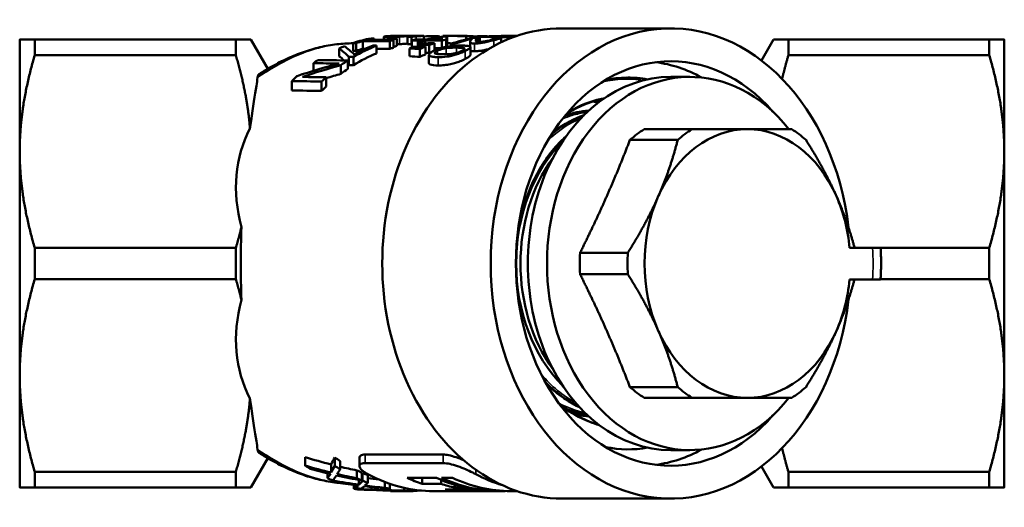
# Model space of a CAD drawing. Header units: millimetres. Extents: x 33 to 195, y 83 to 238.
# Tile 1 of 4: x 33 to 99, y 94 to 126. Entities that reach past the tile are written whole.
import ezdxf

# ---------------------------------------------------------------- set-up
doc = ezdxf.new("R2010")
doc.units = ezdxf.units.MM
doc.layers.add('Видимые тонкие (ГОСТ)', color=7, linetype='Continuous', lineweight=35)
doc.layers.add('Видимый контур (ГОСТ)', color=7, linetype='Continuous', lineweight=50)

msp = doc.modelspace()

# ---------------------------------------------------------------- linework, layer by layer
at = {"layer": 'Видимые тонкие (ГОСТ)'}
for p, q in [((57.936, 125.206), (57.936, 125.031)), ((58.241, 125.282), (58.241, 125.247)), ((58.661, 125.293), (58.661, 125.256)), ((58.715, 125.238), (58.715, 124.736)), ((59.309, 125.279), (59.309, 125.236)), ((59.366, 125.295), (59.366, 125.292)), ((59.821, 125.259), (59.821, 125.056)), ((63.468, 124.826), (63.468, 124.54)), ((63.615, 125.266), (63.615, 125.146)), ((63.742, 124.782), (63.742, 124.264)), ((63.832, 125.026), (63.832, 124.941)), ((64.09, 125.275), (64.09, 125.22)), ((65.026, 124.999), (65.026, 124.609)), ((61.252, 124.302), (61.252, 124.079)), ((61.836, 124.472), (61.836, 124.062)), ((62.525, 124.505), (62.525, 124.148)), ((63.05, 124.463), (63.05, 124.38)), ((63.118, 124.288), (63.118, 123.751)), ((61.291, 123.868), (61.291, 123.314)), ((56.399, 96.674), (56.399, 97.248)), ((61.629, 96.674), (61.629, 97.248)), ((63.825, 95.934), (63.825, 96.23)), ((63.121, 94.795), (63.121, 94.906)), ((65.449, 94.795), (65.449, 94.826))]:
    msp.add_line(p, q, dxfattribs=at)
for centre, major_axis, ratio, start_param, end_param in [((51.135, 121.5), (-0.979, 1.744), 0.46084, 5.95956, 6.283185), ((82.03, 110.045), (0, -11), 0.766044, 1.472182, 1.665901), ((51.135, 98.59), (-0.979, -1.744), 0.46084, 0, 0.323625)]:
    msp.add_ellipse(centre, major_axis=major_axis, ratio=ratio, start_param=start_param, end_param=end_param, dxfattribs=at)
for points, knots in [([(50.462, 123.297), (51.046, 123.63), (51.633, 123.913), (53.344, 124.569), (54.481, 124.791), (55.605, 124.795)], [0.0759777, 0.0759777, 0.0759777, 0.0759777, 0.2749284, 0.2749284, 0.6538264, 0.6538264, 0.6538264, 0.6538264]), ([(70.016, 120.195), (70.124, 120.262), (70.234, 120.327), (70.344, 120.388), (71.031, 120.768), (71.756, 121.021), (72.495, 121.144)], [2.7057346, 2.7057346, 2.7057346, 2.7057346, 2.7485039, 2.7485039, 2.7485039, 3.0146922, 3.0146922, 3.0146922, 3.0146922]), ([(71.269, 120.164), (70.928, 120.127), (70.59, 120.059), (70.256, 119.96), (70.049, 119.898), (69.843, 119.824), (69.64, 119.738)], [6.3675815, 6.3675815, 6.3675815, 6.3675815, 6.5025854, 6.5025854, 6.5025854, 6.5867003, 6.5867003, 6.5867003, 6.5867003]), ([(54.826, 95.332), (53.95, 95.413), (53.071, 95.624), (51.618, 96.184), (51.039, 96.463), (50.462, 96.793)], [1.3419715, 1.3419715, 1.3419715, 1.3419715, 1.6359897, 1.6359897, 1.8325022, 1.8325022, 1.8325022, 1.8325022])]:
    msp.add_open_spline(points, degree=3, knots=knots, dxfattribs=at)
for points in [[(49.195, 122.498), (49.618, 122.788), (50.039, 123.055), (50.462, 123.297)], [(72.334, 122.208), (73.231, 122.418), (74.153, 122.457), (75.058, 122.314)], [(71.93, 120.95), (71.996, 120.93), (72.063, 120.908), (72.129, 120.885)], [(70.866, 119.755), (70.08, 119.433), (69.332, 118.943), (68.665, 118.305)], [(68.208, 102.627), (68.889, 101.828), (69.676, 101.177), (70.524, 100.712)], [(69.383, 100.698), (69.953, 100.393), (70.55, 100.171), (71.158, 100.037)], [(69.755, 100.347), (69.663, 100.415), (69.572, 100.485), (69.482, 100.557)], [(71.976, 99.315), (71.95, 99.306), (71.925, 99.296), (71.899, 99.287)], [(50.462, 96.793), (50.039, 97.034), (49.618, 97.302), (49.195, 97.592)]]:
    msp.add_open_spline(points, degree=3, dxfattribs=at)
at = {"layer": 'Видимый контур (ГОСТ)'}
for p, q in [((69.619, 125.795), (76.887, 125.795)), ((33.25, 125.045), (33.25, 117.545)), ((34.261, 124), (34.261, 125.045)), ((47.736, 125.045), (34.261, 125.045)), ((47.736, 125.045), (48.746, 125.045)), ((47.736, 125.045), (47.736, 124)), ((49.878, 123.085), (48.746, 125.045)), ((55.605, 124.813), (55.605, 124.296)), ((55.81, 124.812), (55.81, 124.295)), ((56.246, 124.946), (56.246, 124.434)), ((57.007, 125.126), (57.007, 125.027)), ((57.659, 125.231), (57.659, 125.025)), ((58.053, 124.938), (58.053, 124.425)), ((58.308, 125.006), (58.308, 124.496)), ((58.535, 125.122), (58.535, 124.616)), ((58.647, 125.295), (60.331, 125.295)), ((59.256, 125.231), (59.256, 124.729)), ((59.514, 125.231), (59.514, 124.728)), ((59.53, 124.983), (59.53, 124.523)), ((59.68, 125.295), (59.68, 125.267)), ((59.927, 124.898), (59.927, 124.558)), ((60.143, 124.897), (60.143, 124.761)), ((60.331, 125.295), (60.331, 125.06)), ((60.435, 124.98), (60.435, 124.79)), ((61.062, 124.804), (61.062, 124.32)), ((61.066, 125.282), (61.066, 125.165)), ((61.387, 125.26), (61.387, 125.213)), ((61.536, 124.975), (61.536, 124.494)), ((61.613, 125.294), (61.613, 125.241)), ((61.838, 125.051), (61.838, 124.563)), ((61.849, 125.295), (62.569, 125.295)), ((61.903, 125.241), (61.903, 124.739)), ((62.144, 124.755), (62.144, 124.608)), ((62.376, 124.753), (62.376, 124.628)), ((63.183, 125.255), (63.183, 125.057)), ((63.441, 124.873), (63.441, 124.577)), ((63.465, 125.277), (63.465, 125.118)), ((63.932, 125.266), (63.932, 125.153)), ((63.942, 125.153), (63.942, 124.896)), ((64.086, 125.219), (64.086, 124.89)), ((65.534, 125.139), (65.534, 124.865)), ((65.538, 125.291), (65.538, 125.286)), ((66.091, 125.215), (66.091, 125.107)), ((66.396, 125.25), (66.396, 125.223)), ((66.601, 125.295), (66.603, 125.295)), ((82.966, 123.65), (83.771, 125.045)), ((83.771, 125.045), (84.781, 125.045)), ((84.781, 124), (84.781, 125.045)), ((84.781, 125.045), (98.24, 125.045)), ((98.24, 125.045), (98.24, 124)), ((99.25, 117.545), (99.25, 125.045)), ((54.674, 124.45), (54.674, 123.92)), ((57.175, 124.645), (57.175, 124.121)), ((59.373, 124.454), (59.373, 123.924)), ((59.994, 124.707), (59.994, 124.56)), ((60.081, 124.416), (60.081, 123.884)), ((60.441, 124.573), (60.441, 124.047)), ((60.702, 124.676), (60.702, 124.154)), ((63.468, 124.537), (63.468, 124.01)), ((47.736, 124), (34.261, 124)), ((52.937, 123.463), (52.937, 122.952)), ((55.247, 123.647), (55.247, 123.084)), ((55.317, 123.882), (55.317, 123.329)), ((55.617, 123.879), (55.617, 123.326)), ((60.682, 124.02), (60.682, 123.472)), ((84.781, 124), (98.24, 124)), ((54.784, 123.327), (54.784, 122.75)), ((51.485, 122.266), (51.485, 121.636)), ((53.491, 122.235), (53.491, 121.603)), ((53.795, 122.521), (53.795, 121.904)), ((76.887, 122.545), (78.173, 122.545)), ((75.117, 119.045), (78.319, 119.045)), ((74.155, 118.32), (77.357, 118.32)), ((33.25, 117.545), (33.25, 102.545)), ((99.25, 102.545), (99.25, 117.545)), ((34.261, 109), (34.261, 111.089)), ((47.736, 111.089), (34.261, 111.089)), ((47.736, 111.089), (47.736, 109)), ((88.877, 111.089), (90.418, 111.089)), ((89.215, 111.089), (98.24, 111.089)), ((90.957, 111.089), (90.418, 111.089)), ((98.24, 111.089), (98.24, 109)), ((70.816, 110.77), (74.018, 110.77)), ((47.736, 109), (34.261, 109)), ((70.816, 109.32), (74.018, 109.32)), ((90.415, 108.962), (88.874, 108.962)), ((90.415, 108.962), (90.954, 108.962)), ((90.957, 109), (98.24, 109)), ((33.25, 102.545), (33.25, 95.045)), ((99.25, 95.045), (99.25, 102.545)), ((74.155, 101.77), (77.357, 101.77)), ((75.117, 101.045), (78.319, 101.045)), ((52.393, 96.502), (52.393, 97.068)), ((54.375, 96.487), (54.375, 97.052)), ((56.03, 96.48), (56.03, 97.044)), ((56.399, 97.248), (61.629, 97.248)), ((76.887, 97.545), (78.173, 97.545)), ((49.878, 97.005), (48.746, 95.045)), ((54.118, 96.042), (54.118, 96.589)), ((54.731, 96.258), (54.731, 96.813)), ((61.629, 96.674), (56.399, 96.674)), ((82.966, 96.44), (83.771, 95.045)), ((34.261, 95.045), (34.261, 96.089)), ((47.736, 96.089), (34.261, 96.089)), ((47.736, 96.089), (47.736, 95.045)), ((53.875, 95.665), (53.875, 95.998)), ((55.855, 95.655), (55.855, 96.186)), ((56.19, 95.509), (56.19, 96.035)), ((56.239, 95.489), (56.239, 96.014)), ((56.594, 95.352), (56.594, 95.872)), ((84.781, 95.045), (84.781, 96.089)), ((84.781, 96.089), (98.24, 96.089)), ((98.24, 96.089), (98.24, 95.045)), ((47.736, 95.045), (34.261, 95.045)), ((48.746, 95.045), (47.736, 95.045)), ((54.257, 95.498), (54.257, 95.54)), ((55.644, 94.956), (55.644, 95.215)), ((55.738, 95.026), (55.738, 95.203)), ((55.982, 95.228), (55.982, 95.547)), ((57.718, 95.021), (57.718, 95.413)), ((58.053, 94.951), (58.053, 95.292)), ((59.231, 95.687), (61.179, 95.687)), ((60.222, 95.287), (60.222, 95.687)), ((61.512, 95.287), (60.222, 95.287)), ((61.512, 95.287), (61.512, 95.538)), ((61.523, 95.687), (62.258, 95.687)), ((62.41, 95.031), (62.41, 95.209)), ((84.781, 95.045), (83.771, 95.045)), ((84.781, 95.045), (98.24, 95.045)), ((58.107, 94.801), (58.107, 94.834)), ((58.947, 94.801), (58.107, 94.801)), ((58.947, 94.801), (58.947, 94.816)), ((59.026, 94.829), (59.026, 95.017)), ((59.091, 94.795), (59.578, 94.795)), ((59.278, 94.806), (59.278, 94.81)), ((59.295, 94.81), (59.295, 94.96)), ((59.622, 94.795), (59.622, 94.903)), ((61.011, 94.795), (63.167, 94.795)), ((61.761, 94.906), (63.709, 94.906)), ((63.497, 94.804), (63.497, 94.906)), ((64.701, 94.804), (63.497, 94.804)), ((63.911, 94.795), (65.459, 94.795)), ((66.194, 94.795), (66.603, 94.795)), ((69.619, 94.295), (76.887, 94.295))]:
    msp.add_line(p, q, dxfattribs=at)
for centre, major_axis, ratio, start_param, end_param in [((76.887, 110.045), (0, 15.75), 0.766044, 4.864882, 10.843081), ((69.619, 110.045), (0, 15.75), 0.766044, 0, 3.141593), ((58.549, 110.045), (0, -15.25), 0.774459, 3.290037, 3.393549), ((-128.161, 110.045), (737.132, 0), 0.020688, 1.318553, 1.31884), ((58.758, 110.045), (0, 15.25), 0.774459, 0.214326, 0.252243), ((-100.534, 110.045), (737.132, 0), 0.020688, 1.35396, 1.35647), ((58.758, 110.045), (0, 15.25), 0.774459, 0.148726, 0.186996), ((-80.477, 110.045), (737.132, 0), 0.020688, 1.381945, 1.383801), ((-52.219, 110.045), (737.132, 0), 0.020688, 1.422071, 1.422352), ((60.123, 110.045), (0, -15.25), 0.774459, 3.292162, 3.330444), ((60.594, 110.045), (0, 15.25), 0.774459, 0.194811, 0.216836), ((-52.219, 110.045), (737.132, 0), 0.020688, 1.419975, 1.420227), ((60.335, 110.045), (0, -15.25), 0.774459, 3.231867, 3.233051), ((-8.067, 110.045), (737.132, 0), 0.020688, 1.478986, 1.479338), ((61.905, 110.045), (0, -15.25), 0.774459, 3.316764, 3.344031), ((-88.676, 110.045), (737.132, 0), 0.020688, 1.367404, 1.368358), ((-68.619, 110.045), (737.132, 0), 0.020688, 1.394676, 1.395625), ((62.605, 110.045), (0, -15.25), 0.774459, 3.344985, 3.370336), ((-107.22, 110.045), (737.132, 0), 0.020688, 1.341752, 1.342053), ((63.241, 110.045), (0, -15.25), 0.774459, 3.401068, 3.420113), ((62.824, 110.045), (0, 15.25), 0.774459, 0.203692, 0.229044), ((103.873, 110.045), (-170.174, 0), 0.089614, 4.966689, 4.971864), ((62.092, 110.045), (25.284, 0), 0.603159, 1.611362, 1.640478), ((-88.676, 110.045), (737.132, 0), 0.020688, 1.36558, 1.367104), ((62.605, 110.045), (0, -15.25), 0.774459, 3.225103, 3.317713), ((64.033, 110.045), (0, 15.25), 0.774459, 0.2543, 0.285936), ((62.824, 110.045), (0, 15.25), 0.774459, 0.105801, 0.176419), ((-68.619, 110.045), (737.132, 0), 0.020688, 1.393298, 1.394378), ((60.587, 110.045), (0, 15.25), 0.774459, 6.21546, 6.242619), ((61.64, 110.045), (0, -15.25), 0.038951, 3.247394, 3.319091), ((63.942, 110.045), (0, 15.25), 0.774459, 0.179133, 0.205217), ((61.849, 110.045), (18.515, 0), 0.823674, 1.49872, 1.58357), ((0.133, 110.045), (737.132, 0), 0.020688, 1.486901, 1.487286), ((61.96, 110.045), (0, 15.25), 0.044735, 0.083896, 0.179133), ((61.849, 110.045), (17.908, 0), 0.823674, 1.548452, 1.567834), ((65.26, 110.045), (0, -15.25), 0.774459, 3.277649, 3.40857), ((-132.324, 110.045), (737.132, 0), 0.020688, 1.303492, 1.303819), ((65.496, 110.045), (0, 15.25), 0.774459, 0.162778, 0.267304), ((62.569, 110.045), (18.636, 0), 0.818327, 1.522681, 1.570796), ((64.033, 110.045), (0, 15.25), 0.774459, 0.048115, 0.072077), ((-36.324, 110.045), (737.132, 0), 0.020688, 1.434351, 1.43474), ((65.26, 110.045), (0, -15.25), 0.774459, 3.210077, 3.24118), ((-9.202, 110.045), (737.132, 0), 0.020688, 1.468474, 1.471209), ((66.601, 110.045), (-31.416, 0), 0.485418, 4.712389, 4.780873), ((67.152, 110.045), (-31.593, 0), 0.482708, 4.730017, 4.786676), ((10.099, 110.045), (737.132, 0), 0.020688, 1.494349, 1.496509), ((66.928, 110.045), (0, -15.25), 0.774459, 3.28432, 3.285852), ((-39.604, 110.045), (737.132, 0), 0.020688, 1.427677, 1.428069), ((82.887, 110.045), (737.132, 0), 0.020688, 1.593875, 1.594334), ((76.887, 110.045), (0, 13.546), 0.766044, 5.561129, 10.146834), ((67.298, 110.045), (0, 15.25), 0.774459, 0.076447, 0.102322), ((58.549, 110.045), (0, -15.25), 0.774459, 3.444695, 3.475913), ((52.388, 110.045), (0, -15.25), 0.456799, 2.707722, 2.807272), ((53.038, 110.045), (0, 15.25), 0.436278, 5.876157, 5.980083), ((-128.161, 110.045), (712.963, 0), 0.020688, 1.309806, 1.310104), ((60.587, 110.045), (0, 15.25), 0.774459, 0.293086, 0.43432), ((60.587, 110.045), (0, -14.75), 0.774459, 3.444924, 3.591695), ((60.348, 110.045), (0, -15.25), 0.774459, 3.434344, 3.548621), ((58.758, 110.045), (0, -14.75), 0.774459, 3.363304, 3.402583), ((-100.534, 110.045), (712.963, 0), 0.020688, 1.348815, 1.349085), ((-155.788, 110.045), (737.132, 0), 0.020688, 1.277711, 1.278045), ((-100.534, 110.045), (712.963, 0), 0.020688, 1.346486, 1.347749), ((60.594, 110.045), (0, -14.75), 0.774459, 3.343097, 3.365903), ((-8.067, 110.045), (712.963, 0), 0.020688, 1.475865, 1.476229), ((63.241, 110.045), (0, -15.25), 0.774459, 3.455866, 3.475234), ((26.793, 110.045), (99.486, 0), 0.153288, 1.229608, 1.237155), ((112.195, 110.045), (-170.174, 0), 0.089614, 5.021404, 5.026663), ((32.642, 110.045), (99.486, 0), 0.153288, 1.284861, 1.292276), ((64.033, 110.045), (0, 15.25), 0.774459, 0.309015, 0.341189), ((32.642, 110.045), (96.224, 0), 0.153288, 1.27488, 1.27771), ((64.033, 110.045), (0, -14.75), 0.774459, 3.421939, 3.437509), ((-88.676, 110.045), (712.963, 0), 0.020688, 1.358664, 1.359198), ((61.96, 110.045), (0, -14.75), 0.044735, 3.228339, 3.318782), ((69.669, 110.045), (-31.416, 0), 0.485418, 5.210218, 5.315417), ((58.549, 110.045), (0, -15.25), 0.774459, 3.607688, 3.636753), ((-297.328, 110.045), (737.132, 0), 0.020688, 1.072968, 1.075636), ((-278.027, 110.045), (737.132, 0), 0.020688, 1.101652, 1.104701), ((52.388, 110.045), (0, 14.75), 0.456799, 5.88657, 5.937065), ((60.587, 110.045), (0, 15.25), 0.774459, 0.469144, 0.513661), ((-254.563, 110.045), (737.132, 0), 0.020688, 1.136476, 1.136926), ((26.793, 110.045), (96.224, 0), 0.153288, 1.217545, 1.225382), ((64.033, 110.045), (0, -14.75), 0.774459, 3.461448, 3.494844), ((78.173, 110.045), (0, 12.5), 0.766044, 5.516191, 10.191772), ((74.882, 110.045), (0, 13.546), 0.766044, 5.879777, 6.186388), ((70.308, 110.045), (-31.593, 0), 0.482708, 5.22605, 5.322462), ((60.587, 110.045), (0, -14.75), 0.774459, 3.627996, 3.674483), ((52.388, 110.045), (0, 14.75), 0.456799, 5.833551, 5.844945), ((-254.563, 110.045), (712.963, 0), 0.020688, 1.120694, 1.121162), ((58.549, 110.045), (0, -15.25), 0.774459, 3.744621, 3.78276), ((-389.417, 110.045), (737.132, 0), 0.020688, 0.926229, 0.929629), ((-370.116, 110.045), (737.132, 0), 0.020688, 0.958092, 0.960723), ((60.587, 110.045), (0, 15.25), 0.774459, 0.612704, 0.644567), ((70.308, 110.045), (-30.557, 0), 0.482708, 5.24528, 5.283279), ((76.887, 110.045), (0, 12.5), 0.766044, 0, 3.141593), ((74.043, 110.045), (0, 12.451), 0.766044, 6.14695, 6.44257), ((74.043, 110.045), (0, 12.451), 0.766044, 6.14695, 6.44257), ((-389.417, 110.045), (712.963, 0), 0.020688, 0.900497, 0.904082), ((60.587, 110.045), (0, -14.75), 0.774459, 3.778331, 3.811892), ((71.811, 110.045), (0, 10.25), 0.766044, 0.053584, 0.256838), ((68.284, 110.045), (-19.887, 8.422), 0.60888, 6.23181, 6.724717), ((78.456, 110.045), (0, 10), 0.766044, 0.451027, 0.596171), ((82.03, 110.045), (0, 9), 0.766044, 0, 1.047198), ((81.659, 110.045), (0, 10), 0.766044, 0.451027, 0.596171), ((82.03, 110.045), (0, 9), 0.766044, 5.235988, 6.283185), ((81.659, 110.045), (0, -10), 0.766044, 2.545422, 2.690566), ((74.382, 110.045), (0, -10.25), 0.766044, 3.790133, 5.634645), ((74.672, 110.045), (0, -10.25), 0.766044, 3.948512, 5.476266), ((82.03, 110.045), (0, -9), 0.766044, 4.18879, 5.235988), ((82.03, 110.045), (0, 9), 0.766044, 4.828716, 5.235988), ((74.382, 110.045), (0, 10.25), 0.766044, 1.240323, 1.299071), ((78.456, 110.045), (0, 10), 0.766044, 1.498224, 1.643368), ((81.659, 110.045), (0, 10), 0.766044, 1.498224, 1.643368), ((82.03, 110.045), (0, 9), 0.766044, 4.18879, 4.591764), ((68.284, 110.045), (-19.887, -8.422), 0.60888, 5.841654, 6.334561), ((82.03, 110.045), (0, -9), 0.766044, 5.235988, 6.283185), ((82.03, 110.045), (0, -9), 0.766044, 0, 1.047198), ((78.456, 110.045), (0, 10), 0.766044, 2.545422, 2.690566), ((81.659, 110.045), (0, 10), 0.766044, 2.545422, 2.690566), ((81.659, 110.045), (0, -10), 0.766044, 0.451027, 0.596171), ((71.811, 110.045), (0, -10.25), 0.766044, 6.10617, 6.229601), ((74.043, 110.045), (0, -12.451), 0.766044, 6.123801, 6.419421), ((74.043, 110.045), (0, -12.451), 0.766044, 6.123801, 6.419421), ((64.851, 110.045), (-26.208, 0), 0.562797, 1.075425, 1.148839), ((52.467, 110.045), (0, 14.75), 0.273213, 3.56355, 3.634681), ((59.723, 110.045), (0, -14.75), 0.766044, 5.790096, 5.825507), ((74.882, 110.045), (0, -13.546), 0.766044, 0.096798, 0.403409), ((64.851, 110.045), (-27.097, 0), 0.562797, 1.093057, 1.16351), ((57.764, 110.045), (0, -15.25), 0.766044, 5.805446, 5.837469), ((52.467, 110.045), (0, -15.25), 0.273213, 0.407287, 0.475552), ((59.723, 110.045), (0, 15.25), 0.766044, 2.666041, 2.700001), ((64.95, 110.045), (-26.564, 0), 0.555268, 1.175906, 1.22133), ((64.559, 110.045), (-27.443, 0), 0.555696, 1.12508, 1.179332), ((52.412, 110.045), (0, -15.25), 0.288127, 0.339432, 0.391464), ((52.955, 110.045), (0, 15.25), 0.276404, 3.448909, 3.515249), ((64.394, 110.045), (-27.122, 0), 0.562266, 1.19714, 1.26348), ((52.841, 110.045), (0, 15.25), 0.289964, 3.53113, 3.583185), ((64.95, 110.045), (-27.464, 0), 0.555268, 1.181259, 1.233253), ((59.723, 110.045), (0, -14.75), 0.766044, 5.933719, 5.965092), ((54.996, 110.045), (0, 14.75), 0.273213, 3.442299, 3.455106), ((59.723, 110.045), (0, -14.75), 0.766044, 5.969672, 6.002598), ((61.011, 110.045), (0, -15.25), 0.766044, 5.894278, 6.283185), ((68.254, 110.045), (0, -15.25), 0.766044, 5.894278, 6.054238), ((57.764, 110.045), (0, -15.25), 0.766044, 5.943753, 5.975869), ((57.764, 110.045), (0, -15.25), 0.766044, 5.978247, 6.008166), ((62.392, 110.045), (-27.097, 0), 0.562797, 1.265858, 1.331951), ((62.044, 110.045), (-27.443, 0), 0.555696, 1.295777, 1.346927), ((54.976, 110.045), (0, -15.25), 0.288127, 0.174294, 0.223869), ((59.723, 110.045), (0, -15.25), 0.766044, 5.945642, 5.975869), ((54.996, 110.045), (0, -15.25), 0.273213, 0.238845, 0.302901), ((55.491, 110.045), (0, 15.25), 0.276404, 3.285047, 3.34855), ((59.723, 110.045), (0, -15.25), 0.766044, 5.980284, 6.012034), ((61.931, 110.045), (-27.122, 0), 0.562266, 1.363839, 1.427342), ((55.41, 110.045), (0, 15.25), 0.289964, 3.363635, 3.412744), ((62.432, 110.045), (-27.464, 0), 0.555268, 1.348754, 1.398311), ((62.432, 110.045), (-26.564, 0), 0.555268, 1.349228, 1.377777), ((63.167, 110.045), (0, -15.25), 0.766044, 5.939526, 6.028351), ((65.115, 110.045), (0, -15.25), 0.766044, 5.939526, 6.135919), ((64.457, 110.045), (0, -15.25), 0.766044, 6.028351, 6.107061), ((65.459, 110.045), (0, -15.25), 0.766044, 5.939526, 6.28229), ((66.194, 110.045), (0, -15.25), 0.766044, 5.939526, 6.281009), ((61.942, 110.045), (-43.413, 0), 0.351278, 1.425214, 1.503584), ((57.339, 110.045), (0, -15.25), 0.766044, 6.137603, 6.160485), ((57.764, 110.045), (0, -15.25), 0.766044, 6.108891, 6.139731), ((61.206, 110.045), (-43.282, 0), 0.352344, 1.448096, 1.52662), ((59.723, 110.045), (0, -15.25), 0.766044, 6.1107, 6.139731), ((59.091, 110.045), (0, -15.25), 0.320683, 6.25381, 6.321364), ((59.811, 110.045), (0, -15.25), 0.766044, 6.215973, 6.239009), ((59.723, 110.045), (0, -15.25), 0.766044, 6.245006, 6.274494), ((59.578, 110.045), (0, 15.25), 0.331546, 3.141593, 3.150284), ((58.158, 110.045), (-28.11, 0), 0.542503, 1.622899, 1.642552), ((63.167, 110.045), (0, -15.25), 0.766044, 6.162559, 6.27922), ((68.505, 110.045), (-34.784, 0), 0.438417, 1.394672, 1.42353), ((63.911, 110.045), (0, -15.25), 0.766044, 6.247719, 6.28229), ((65.115, 110.045), (0, -15.25), 0.766044, 6.162559, 6.247719)]:
    msp.add_ellipse(centre, major_axis=major_axis, ratio=ratio, start_param=start_param, end_param=end_param, dxfattribs=at)
for points, weights in [([(33.25, 125.045), (33.25, 125.045), (34.261, 125.045)], [1, 1.0407811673, 1.02352009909]), ([(98.24, 125.045), (99.25, 125.045), (99.25, 125.045)], [1.025183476, 1.04162653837, 1]), ([(34.261, 124), (33.25, 120.595), (33.25, 117.545)], [1.02352009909, 1.0407811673, 1]), ([(48.686, 119.078), (48.504, 121.412), (47.736, 124)], [1.18225263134, 1.16997751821, 1.12096447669]), ([(84.781, 124), (84.54, 123.188), (84.359, 122.412)], [1.11928368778, 1.13418960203, 1.14569252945]), ([(99.25, 117.545), (99.25, 120.595), (98.24, 124)], [1, 1.04162653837, 1.025183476]), ([(78.319, 119.045), (80.448, 119.045), (82.03, 119.045)], [1.01855504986, 1.03689027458, 1]), ([(82.03, 119.045), (83.611, 119.045), (84.998, 119.045)], [1, 1.03689027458, 1.01855504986]), ([(72.599, 114.545), (73.39, 116.333), (74.155, 118.32)], [1, 1.0507910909, 1.04604813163]), ([(76.059, 114.545), (76.85, 116.333), (77.357, 118.32)], [1, 1.03689027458, 1.01855504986]), ([(85.96, 118.32), (87.21, 116.333), (88, 114.545)], [1.01855504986, 1.03689027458, 1]), ([(33.25, 117.545), (33.25, 114.495), (34.261, 111.089)], [1, 1.0407811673, 1.02352009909]), ([(98.24, 111.089), (99.25, 114.495), (99.25, 117.545)], [1.025183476, 1.04162653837, 1]), ([(70.816, 110.77), (71.808, 112.757), (72.599, 114.545)], [1.04604813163, 1.0507910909, 1]), ([(74.018, 110.77), (75.268, 112.757), (76.059, 114.545)], [1.01855504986, 1.03689027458, 1]), ([(88, 114.545), (88.73, 112.895), (89.215, 111.089)], [1, 1.03394955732, 1.02112731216]), ([(47.736, 111.089), (47.947, 111.801), (48.112, 112.485)], [1.12096447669, 1.13402384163, 1.14447503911]), ([(34.261, 109), (33.25, 105.595), (33.25, 102.545)], [1.02352009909, 1.0407811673, 1]), ([(48.112, 107.605), (47.947, 108.289), (47.736, 109)], [1.14447503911, 1.13402384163, 1.12096447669]), ([(72.599, 105.545), (71.808, 107.333), (70.816, 109.32)], [1, 1.0507910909, 1.04604813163]), ([(76.059, 105.545), (75.268, 107.333), (74.018, 109.32)], [1, 1.03689027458, 1.01855504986]), ([(89.205, 108.962), (88.723, 107.178), (88, 105.545)], [1.02139191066, 1.03359241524, 1]), ([(99.25, 102.545), (99.25, 105.595), (98.24, 109)], [1, 1.04162653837, 1.025183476]), ([(74.155, 101.77), (73.39, 103.757), (72.599, 105.545)], [1.04604813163, 1.0507910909, 1]), ([(77.357, 101.77), (76.85, 103.757), (76.059, 105.545)], [1.01855504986, 1.03689027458, 1]), ([(88, 105.545), (87.21, 103.757), (85.96, 101.77)], [1, 1.03689027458, 1.01855504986]), ([(33.25, 102.545), (33.25, 99.495), (34.261, 96.089)], [1, 1.0407811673, 1.02352009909]), ([(98.24, 96.089), (99.25, 99.495), (99.25, 102.545)], [1.025183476, 1.04162653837, 1]), ([(47.736, 96.089), (48.504, 98.678), (48.686, 101.012)], [1.12096447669, 1.16997751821, 1.18225263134]), ([(82.03, 101.045), (80.448, 101.045), (78.319, 101.045)], [1, 1.03689027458, 1.01855504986]), ([(84.998, 101.045), (83.611, 101.045), (82.03, 101.045)], [1.01855504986, 1.03689027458, 1]), ([(84.359, 97.678), (84.54, 96.901), (84.781, 96.089)], [1.14569252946, 1.13418960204, 1.11928368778]), ([(34.261, 95.045), (33.25, 95.045), (33.25, 95.045)], [1.02352009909, 1.0407811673, 1]), ([(99.25, 95.045), (99.25, 95.045), (98.24, 95.045)], [1, 1.04162653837, 1.025183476])]:
    msp.add_rational_spline(points, weights, degree=2, dxfattribs=at)
for points, knots in [([(50.156, 123.244), (50.498, 123.437), (50.847, 123.615), (51.554, 123.939), (51.912, 124.085), (52.639, 124.337), (53.007, 124.445), (53.75, 124.618), (54.125, 124.684), (54.868, 124.771), (55.237, 124.794), (55.605, 124.795)], [0.0759777, 0.0759777, 0.0759777, 0.0759777, 0.1921616, 0.1921616, 0.3083454, 0.3083454, 0.4245292, 0.4245292, 0.540713, 0.540713, 0.6540892, 0.6540892, 0.6540892, 0.6540892]), ([(57.663, 125.236), (57.652, 125.229), (57.666, 125.223), (57.734, 125.211), (57.792, 125.208), (57.881, 125.206), (57.908, 125.206), (57.936, 125.206)], [-0.07571967, -0.07571967, -0.07571967, -0.07571967, -0.04795227, -0.04795227, -0.01344654, -0.01344654, 0, 0, 0, 0]), ([(58.024, 125.282), (57.934, 125.277), (57.856, 125.271), (57.754, 125.259), (57.705, 125.252), (57.671, 125.241), (57.666, 125.239), (57.663, 125.236)], [-0.1141278, -0.1141278, -0.1141278, -0.1141278, -0.0535744, -0.0535744, -0.0113043, -0.0113043, 0, 0, 0, 0]), ([(57.936, 125.206), (58.038, 125.206), (58.159, 125.208), (58.365, 125.217), (58.464, 125.222), (58.634, 125.233), (58.674, 125.236), (58.715, 125.238)], [-0.1387972, -0.1387972, -0.1387972, -0.1387972, -0.0515555, -0.0515555, -0.0121594, -0.0121594, 0, 0, 0, 0]), ([(58.647, 125.295), (58.571, 125.295), (58.496, 125.295), (58.344, 125.293), (58.239, 125.291), (58.086, 125.285), (58.054, 125.284), (58.024, 125.282)], [-0.09623054, -0.09623054, -0.09623054, -0.09623054, -0.05507915, -0.05507915, -0.01177528, -0.01177528, 0, 0, 0, 0]), ([(58.259, 125.247), (58.17, 125.247), (58.096, 125.248), (58.04, 125.254), (58.029, 125.257), (58.046, 125.264), (58.064, 125.268), (58.132, 125.275), (58.182, 125.279), (58.241, 125.282)], [-0.1154116, -0.1154116, -0.1154116, -0.1154116, -0.0676314, -0.0676314, -0.0427091, -0.0427091, -0.0228592, -0.0228592, 0, 0, 0, 0]), ([(58.308, 125.006), (58.269, 125.008), (58.235, 125.01), (58.206, 125.019), (58.201, 125.024), (58.208, 125.034), (58.217, 125.04), (58.286, 125.065), (58.348, 125.081), (58.449, 125.104), (58.492, 125.113), (58.535, 125.122)], [-0.126376, -0.126376, -0.126376, -0.126376, -0.0865355, -0.0865355, -0.0619806, -0.0619806, -0.0431177, -0.0431177, -0.0170065, -0.0170065, 0, 0, 0, 0]), ([(58.241, 125.282), (58.272, 125.283), (58.306, 125.285), (58.369, 125.287), (58.408, 125.289), (58.521, 125.291), (58.592, 125.292), (58.661, 125.293)], [-0.05368384, -0.05368384, -0.05368384, -0.05368384, -0.03474813, -0.03474813, -0.02086911, -0.02086911, 0, 0, 0, 0]), ([(58.776, 125.262), (58.728, 125.259), (58.681, 125.257), (58.58, 125.253), (58.537, 125.251), (58.415, 125.247), (58.332, 125.246), (58.259, 125.247)], [-0.05663177, -0.05663177, -0.05663177, -0.05663177, -0.04665004, -0.04665004, -0.03475584, -0.03475584, 0, 0, 0, 0]), ([(58.661, 125.293), (58.713, 125.294), (58.764, 125.294), (58.871, 125.294), (58.928, 125.295), (59.037, 125.295), (59.168, 125.295), (59.366, 125.295)], [-0.2556462, -0.2556462, -0.2556462, -0.2556462, -0.1826628, -0.1826628, -0.0940705, -0.0940705, 0, 0, 0, 0]), ([(58.715, 125.238), (58.809, 125.245), (58.908, 125.252), (59.082, 125.264), (59.162, 125.27), (59.256, 125.276), (59.283, 125.277), (59.309, 125.279)], [-0.06050805, -0.06050805, -0.06050805, -0.06050805, -0.03479005, -0.03479005, -0.01008172, -0.01008172, 0, 0, 0, 0]), ([(59.256, 124.775), (59.187, 124.77), (59.113, 124.765), (58.991, 124.756), (58.893, 124.749), (58.715, 124.736)], [0.00668339, 0.00668339, 0.00668339, 0.00668339, 0.03213164, 0.03213164, 0.0467647, 0.0467647, 0.0467647, 0.0467647]), ([(59.16, 125.283), (59.08, 125.279), (59.002, 125.274), (58.895, 125.268), (58.837, 125.265), (58.776, 125.262)], [-0.03518339, -0.03518339, -0.03518339, -0.03518339, -0.01831292, -0.01831292, 0, 0, 0, 0]), ([(59.487, 125.295), (59.442, 125.295), (59.39, 125.293), (59.301, 125.29), (59.236, 125.287), (59.16, 125.283)], [-0.04886551, -0.04886551, -0.04886551, -0.04886551, -0.02961656, -0.02961656, 0, 0, 0, 0]), ([(59.632, 125.263), (59.484, 125.251), (59.36, 125.24), (59.296, 125.235), (59.283, 125.234), (59.27, 125.233)], [-0.01990887, -0.01990887, -0.01990887, -0.01990887, -0.00406894, -0.00406894, 0, 0, 0, 0]), ([(59.309, 125.279), (59.389, 125.284), (59.46, 125.287), (59.567, 125.292), (59.613, 125.294), (59.66, 125.295), (59.671, 125.295), (59.68, 125.295)], [-0.07818838, -0.07818838, -0.07818838, -0.07818838, -0.04196892, -0.04196892, -0.0102767, -0.0102767, 0, 0, 0, 0]), ([(59.366, 125.295), (59.388, 125.295), (59.414, 125.295), (59.452, 125.295), (59.469, 125.295), (59.487, 125.295)], [-0.01947837, -0.01947837, -0.01947837, -0.01947837, -0.00900575, -0.00900575, 0, 0, 0, 0]), ([(59.514, 125.231), (59.557, 125.235), (59.6, 125.239), (59.678, 125.246), (59.724, 125.251), (59.79, 125.257), (59.805, 125.258), (59.821, 125.259)], [-0.04438263, -0.04438263, -0.04438263, -0.04438263, -0.02502074, -0.02502074, -0.0058515, -0.0058515, 0, 0, 0, 0]), ([(59.68, 125.295), (59.754, 125.295), (59.822, 125.295), (59.913, 125.294), (59.944, 125.294), (59.966, 125.291), (59.95, 125.29), (59.897, 125.285), (59.848, 125.281), (59.737, 125.272), (59.687, 125.268), (59.632, 125.263)], [-0.1261956, -0.1261956, -0.1261956, -0.1261956, -0.100199, -0.100199, -0.0782126, -0.0782126, -0.0532185, -0.0532185, -0.0213026, -0.0213026, 0, 0, 0, 0]), ([(59.821, 125.259), (59.903, 125.267), (59.98, 125.273), (60.11, 125.282), (60.164, 125.286), (60.257, 125.291), (60.314, 125.294), (60.33, 125.295), (60.331, 125.295), (60.331, 125.295)], [-0.175966, -0.175966, -0.175966, -0.175966, -0.1224884, -0.1224884, -0.0730587, -0.0730587, -0.0166129, -0.0166129, -0.0079385, -0.0079385, -0.0079385, -0.0079385]), ([(63.454, 124.929), (63.446, 124.913), (63.442, 124.897), (63.44, 124.869), (63.441, 124.854), (63.459, 124.834), (63.463, 124.83), (63.468, 124.826)], [-0.0879418, -0.0879418, -0.0879418, -0.0879418, -0.04379094, -0.04379094, -0.0088845, -0.0088845, 0, 0, 0, 0]), ([(63.582, 125.093), (63.563, 125.076), (63.543, 125.056), (63.5, 125.009), (63.48, 124.984), (63.461, 124.946), (63.457, 124.938), (63.454, 124.929)], [-0.1224164, -0.1224164, -0.1224164, -0.1224164, -0.0755185, -0.0755185, -0.0168545, -0.0168545, 0, 0, 0, 0]), ([(63.465, 125.271), (63.489, 125.271), (63.514, 125.27), (63.564, 125.268), (63.589, 125.267), (63.615, 125.266)], [-0.01536199, -0.01536199, -0.01536199, -0.01536199, -0.0076066, -0.0076066, 0, 0, 0, 0]), ([(63.468, 124.826), (63.483, 124.815), (63.508, 124.805), (63.57, 124.792), (63.611, 124.785), (63.701, 124.782), (63.721, 124.782), (63.742, 124.782)], [-0.09042398, -0.09042398, -0.09042398, -0.09042398, -0.04668839, -0.04668839, -0.01002042, -0.01002042, 0, 0, 0, 0]), ([(63.615, 125.266), (63.688, 125.262), (63.762, 125.259), (63.863, 125.252), (63.897, 125.249), (63.932, 125.246)], [-0.05027749, -0.05027749, -0.05027749, -0.05027749, -0.02551557, -0.02551557, -0.01521546, -0.01521546, -0.01521546, -0.01521546]), ([(63.742, 124.782), (63.803, 124.781), (63.871, 124.784), (64.021, 124.796), (64.099, 124.806), (64.266, 124.831), (64.37, 124.849), (64.611, 124.898), (64.727, 124.924), (64.902, 124.967), (64.966, 124.984), (65.026, 124.999)], [-0.1730891, -0.1730891, -0.1730891, -0.1730891, -0.1339454, -0.1339454, -0.0979048, -0.0979048, -0.0617797, -0.0617797, -0.0236907, -0.0236907, 0, 0, 0, 0]), ([(64.062, 124.89), (64.016, 124.89), (63.977, 124.892), (63.911, 124.9), (63.886, 124.906), (63.846, 124.923), (63.817, 124.943), (63.824, 125.002), (63.827, 125.014), (63.832, 125.026)], [-0.3052265, -0.3052265, -0.3052265, -0.3052265, -0.2207761, -0.2207761, -0.1341368, -0.1341368, -0.0278592, -0.0278592, 0, 0, 0, 0]), ([(63.832, 125.026), (63.842, 125.051), (63.864, 125.088), (63.928, 125.142), (63.935, 125.148), (63.942, 125.153)], [-0.1537781, -0.1537781, -0.1537781, -0.1537781, -0.0160607, -0.0160607, 0, 0, 0, 0]), ([(63.931, 125.266), (63.932, 125.267), (63.933, 125.268), (63.943, 125.272), (63.968, 125.274), (64.032, 125.275), (64.059, 125.275), (64.09, 125.275)], [-0.04808275, -0.04808275, -0.04808275, -0.04808275, -0.04113014, -0.04113014, -0.01440511, -0.01440511, 0, 0, 0, 0]), ([(64.435, 124.925), (64.407, 124.92), (64.379, 124.916), (64.322, 124.908), (64.295, 124.904), (64.218, 124.896), (64.165, 124.892), (64.093, 124.89), (64.077, 124.89), (64.062, 124.89)], [-0.05626014, -0.05626014, -0.05626014, -0.05626014, -0.04380995, -0.04380995, -0.03097291, -0.03097291, -0.00710276, -0.00710276, 0, 0, 0, 0]), ([(64.09, 125.275), (64.126, 125.275), (64.165, 125.275), (64.249, 125.274), (64.292, 125.273), (64.399, 125.271), (64.481, 125.269), (64.586, 125.264), (64.588, 125.264), (64.59, 125.264)], [-0.091149, -0.091149, -0.091149, -0.091149, -0.06479816, -0.06479816, -0.04068457, -0.04068457, -0.00947606, -0.00947606, -0.00894323, -0.00894323, -0.00894323, -0.00894323]), ([(64.817, 125.006), (64.768, 124.994), (64.714, 124.981), (64.603, 124.956), (64.547, 124.945), (64.471, 124.931), (64.453, 124.928), (64.435, 124.925)], [-0.0427365, -0.0427365, -0.0427365, -0.0427365, -0.02326507, -0.02326507, -0.00549771, -0.00549771, 0, 0, 0, 0]), ([(65.102, 125.088), (65.067, 125.077), (64.99, 125.052), (64.849, 125.014), (64.833, 125.01), (64.817, 125.006)], [-0.05901658, -0.05901658, -0.05901658, -0.05901658, -0.00641453, -0.00641453, 0, 0, 0, 0]), ([(65.026, 124.999), (65.217, 125.048), (65.372, 125.092), (65.508, 125.131), (65.522, 125.135), (65.534, 125.139)], [-0.08466249, -0.08466249, -0.08466249, -0.08466249, -0.00890867, -0.00890867, 0, 0, 0, 0]), ([(65.23, 125.136), (65.218, 125.131), (65.203, 125.125), (65.175, 125.114), (65.157, 125.106), (65.119, 125.094), (65.11, 125.091), (65.102, 125.088)], [-0.0457367, -0.0457367, -0.0457367, -0.0457367, -0.02619372, -0.02619372, -0.00546353, -0.00546353, 0, 0, 0, 0]), ([(61.03, 124.304), (60.925, 124.253), (60.833, 124.199), (60.722, 124.108), (60.693, 124.071), (60.674, 123.995), (60.701, 123.966), (60.802, 123.908), (60.921, 123.888), (61.122, 123.872), (61.205, 123.869), (61.291, 123.868)], [-0.2054333, -0.2054333, -0.2054333, -0.2054333, -0.1702609, -0.1702609, -0.1427066, -0.1427066, -0.1071206, -0.1071206, -0.0405585, -0.0405585, 0, 0, 0, 0]), ([(62.859, 124.642), (62.678, 124.643), (62.461, 124.638), (62.068, 124.601), (61.946, 124.582), (61.765, 124.55), (61.664, 124.528), (61.45, 124.471), (61.345, 124.437), (61.169, 124.369), (61.096, 124.337), (61.03, 124.304)], [-0.1585231, -0.1585231, -0.1585231, -0.1585231, -0.1203538, -0.1203538, -0.0940556, -0.0940556, -0.0622172, -0.0622172, -0.0276122, -0.0276122, 0, 0, 0, 0]), ([(61.101, 124.114), (61.077, 124.126), (61.063, 124.143), (61.074, 124.185), (61.095, 124.206), (61.147, 124.247), (61.197, 124.275), (61.252, 124.302)], [-0.04967062, -0.04967062, -0.04967062, -0.04967062, -0.03609006, -0.03609006, -0.02305938, -0.02305938, 0, 0, 0, 0]), ([(61.625, 124.061), (61.431, 124.063), (61.329, 124.071), (61.208, 124.083), (61.14, 124.094), (61.101, 124.114)], [-0.06727062, -0.06727062, -0.06727062, -0.06727062, -0.03824557, -0.03824557, 0, 0, 0, 0]), ([(61.252, 124.302), (61.284, 124.318), (61.318, 124.333), (61.386, 124.361), (61.42, 124.374), (61.484, 124.396), (61.542, 124.414), (61.698, 124.451), (61.769, 124.463), (61.836, 124.472)], [-0.1161261, -0.1161261, -0.1161261, -0.1161261, -0.0803017, -0.0803017, -0.048404, -0.048404, -0.0233961, -0.0233961, 0, 0, 0, 0]), ([(61.291, 123.868), (61.467, 123.866), (61.674, 123.874), (62.05, 123.925), (62.174, 123.951), (62.372, 123.998), (62.476, 124.028), (62.694, 124.102), (62.801, 124.144), (62.979, 124.221), (63.051, 124.255), (63.118, 124.288)], [-0.1739855, -0.1739855, -0.1739855, -0.1739855, -0.1281876, -0.1281876, -0.0969783, -0.0969783, -0.063627, -0.063627, -0.0276979, -0.0276979, 0, 0, 0, 0]), ([(62.327, 124.105), (62.185, 124.08), (62.063, 124.072), (61.872, 124.062), (61.741, 124.06), (61.625, 124.061)], [-0.08025027, -0.08025027, -0.08025027, -0.08025027, -0.05514282, -0.05514282, 0, 0, 0, 0]), ([(61.836, 124.472), (61.991, 124.493), (62.106, 124.498), (62.28, 124.505), (62.413, 124.505), (62.525, 124.505)], [-0.07404512, -0.07404512, -0.07404512, -0.07404512, -0.05293714, -0.05293714, 0, 0, 0, 0]), ([(62.895, 124.289), (62.839, 124.262), (62.775, 124.233), (62.672, 124.194), (62.616, 124.174), (62.466, 124.132), (62.394, 124.116), (62.327, 124.105)], [-0.09872333, -0.09872333, -0.09872333, -0.09872333, -0.04717917, -0.04717917, -0.0232747, -0.0232747, 0, 0, 0, 0]), ([(62.525, 124.505), (62.726, 124.503), (62.834, 124.496), (62.946, 124.488), (63.012, 124.479), (63.05, 124.463)], [-0.06123905, -0.06123905, -0.06123905, -0.06123905, -0.0379216, -0.0379216, 0, 0, 0, 0]), ([(63.118, 124.288), (63.22, 124.338), (63.312, 124.387), (63.424, 124.465), (63.454, 124.494), (63.478, 124.552), (63.454, 124.572), (63.365, 124.613), (63.251, 124.627), (63.037, 124.639), (62.949, 124.642), (62.859, 124.642)], [-0.2156857, -0.2156857, -0.2156857, -0.2156857, -0.1792943, -0.1792943, -0.151375, -0.151375, -0.114776, -0.114776, -0.0428208, -0.0428208, 0, 0, 0, 0]), ([(63.05, 124.463), (63.074, 124.452), (63.088, 124.438), (63.075, 124.4), (63.054, 124.382), (63, 124.344), (62.951, 124.317), (62.895, 124.289)], [-0.04965869, -0.04965869, -0.04965869, -0.04965869, -0.0357204, -0.0357204, -0.02290284, -0.02290284, 0, 0, 0, 0]), ([(63.742, 124.264), (63.669, 124.264), (63.605, 124.268), (63.535, 124.281), (63.491, 124.291), (63.468, 124.31)], [0, 0, 0, 0, 0.0348198, 0.0348198, 0.05269963, 0.05269963, 0.05269963, 0.05269963]), ([(64.64, 124.392), (64.639, 124.391), (64.638, 124.391), (64.505, 124.36), (64.398, 124.339), (64.219, 124.306), (64.124, 124.292), (63.981, 124.275), (63.93, 124.271), (63.832, 124.265), (63.785, 124.263), (63.742, 124.264)], [0.0455374, 0.0455374, 0.0455374, 0.0455374, 0.0458958, 0.0458958, 0.0883257, 0.0883257, 0.1414611, 0.1414611, 0.1737002, 0.1737002, 0.2089731, 0.2089731, 0.2089731, 0.2089731]), ([(61.291, 123.314), (61.077, 123.317), (60.88, 123.333), (60.707, 123.405), (60.682, 123.438), (60.682, 123.472), (60.682, 123.472), (60.682, 123.472)], [0, 0, 0, 0, 0.1015755, 0.1015755, 0.161446, 0.161446, 0.1614496, 0.1614496, 0.1614496, 0.1614496]), ([(63.118, 123.751), (63.015, 123.698), (62.899, 123.643), (62.668, 123.548), (62.563, 123.51), (62.375, 123.452), (62.263, 123.42), (61.98, 123.362), (61.848, 123.344), (61.572, 123.317), (61.424, 123.313), (61.291, 123.314)], [0, 0, 0, 0, 0.0431477, 0.0431477, 0.0773429, 0.0773429, 0.1027578, 0.1027578, 0.1277511, 0.1277511, 0.1605701, 0.1605701, 0.1605701, 0.1605701]), ([(63.468, 124.01), (63.468, 123.987), (63.449, 123.959), (63.378, 123.901), (63.337, 123.873), (63.238, 123.814), (63.18, 123.783), (63.118, 123.751)], [0.163349, 0.163349, 0.163349, 0.163349, 0.2177844, 0.2177844, 0.2595632, 0.2595632, 0.3026842, 0.3026842, 0.3026842, 0.3026842]), ([(50.156, 123.244), (50.098, 123.212), (50.04, 123.179), (49.926, 123.113), (49.868, 123.079), (49.754, 123.011), (49.697, 122.977), (49.584, 122.908), (49.527, 122.873), (49.414, 122.803), (49.358, 122.767), (49.302, 122.731)], [0, 0, 0, 0, 0.01956997, 0.01956997, 0.03913993, 0.03913993, 0.0587099, 0.0587099, 0.07827987, 0.07827987, 0.09784983, 0.09784983, 0.09784983, 0.09784983]), ([(48.686, 119.078), (48.71, 119.256), (48.735, 119.43), (48.895, 120.542), (49.024, 121.333), (49.145, 122.14), (49.172, 122.325), (49.195, 122.498)], [5.1036196, 5.1036196, 5.1036196, 5.1036196, 5.1755282, 5.1755282, 5.575755, 5.575755, 5.7058557, 5.7058557, 5.7058557, 5.7058557]), ([(72.344, 121.048), (71.676, 120.926), (71.017, 120.693), (70.233, 120.273), (70.074, 120.18), (69.917, 120.08)], [0.0931266, 0.0931266, 0.0931266, 0.0931266, 0.3647665, 0.3647665, 0.4347976, 0.4347976, 0.4347976, 0.4347976]), ([(69.802, 119.94), (69.96, 119.998), (70.12, 120.048), (70.646, 120.189), (71.018, 120.253), (71.39, 120.28)], [2.8777038, 2.8777038, 2.8777038, 2.8777038, 2.9427108, 2.9427108, 3.0905382, 3.0905382, 3.0905382, 3.0905382]), ([(71.071, 119.967), (70.431, 119.75), (69.813, 119.424), (69.238, 118.992), (69.139, 118.918), (69.041, 118.841), (68.944, 118.76)], [6.5341672, 6.5341672, 6.5341672, 6.5341672, 6.7927892, 6.7927892, 6.7927892, 6.8374115, 6.8374115, 6.8374115, 6.8374115]), ([(68.965, 118.793), (69.024, 118.841), (69.084, 118.888), (69.743, 119.393), (70.398, 119.747), (71.073, 119.977)], [2.5885412, 2.5885412, 2.5885412, 2.5885412, 2.6160744, 2.6160744, 2.8919502, 2.8919502, 2.8919502, 2.8919502]), ([(66.56, 110.932), (66.586, 111.478), (66.646, 112.02), (66.923, 113.605), (67.243, 114.632), (68.106, 116.472), (68.659, 117.309), (69.488, 118.212), (69.693, 118.413), (69.906, 118.601)], [0.1697494, 0.1697494, 0.1697494, 0.1697494, 0.3331367, 0.3331367, 0.6602541, 0.6602541, 0.9876304, 0.9876304, 1.0891081, 1.0891081, 1.0891081, 1.0891081]), ([(69.876, 118.547), (69.091, 117.838), (68.405, 116.938), (67.872, 115.895), (67.392, 114.953), (67.033, 113.901), (66.818, 112.796)], [13.1578382, 13.1578382, 13.1578382, 13.1578382, 13.5297991, 13.5297991, 13.5297991, 13.8654412, 13.8654412, 13.8654412, 13.8654412]), ([(48.112, 107.605), (48.082, 108.428), (48.068, 109.26), (48.068, 110.83), (48.082, 111.662), (48.112, 112.485)], [3.8978179, 3.8978179, 3.8978179, 3.8978179, 4.133289, 4.133289, 4.3687601, 4.3687601, 4.3687601, 4.3687601]), ([(90.957, 111.089), (90.967, 110.948), (90.974, 110.806), (90.985, 110.522), (90.989, 110.381), (90.992, 110.097), (90.992, 109.955), (90.988, 109.671), (90.984, 109.529), (90.972, 109.245), (90.965, 109.103), (90.955, 108.962)], [6.1971112, 6.1971112, 6.1971112, 6.1971112, 6.2321754, 6.2321754, 6.2672396, 6.2672396, 6.3023038, 6.3023038, 6.3373681, 6.3373681, 6.3724323, 6.3724323, 6.3724323, 6.3724323]), ([(68.506, 102.072), (69.118, 101.444), (69.799, 100.927), (70.525, 100.551), (70.605, 100.51), (70.686, 100.47), (70.767, 100.432)], [8.746101, 8.746101, 8.746101, 8.746101, 9.0382151, 9.0382151, 9.0382151, 9.0704161, 9.0704161, 9.0704161, 9.0704161]), ([(70.775, 100.423), (70.707, 100.455), (70.64, 100.487), (69.843, 100.888), (69.148, 101.398), (68.53, 102.015)], [0.3020356, 0.3020356, 0.3020356, 0.3020356, 0.3293406, 0.3293406, 0.6266849, 0.6266849, 0.6266849, 0.6266849]), ([(49.195, 97.592), (49.172, 97.765), (49.145, 97.95), (49.024, 98.757), (48.895, 99.548), (48.735, 100.66), (48.71, 100.834), (48.686, 101.012)], [2.5607222, 2.5607222, 2.5607222, 2.5607222, 2.690823, 2.690823, 3.0910498, 3.0910498, 3.1629584, 3.1629584, 3.1629584, 3.1629584]), ([(69.393, 100.677), (69.503, 100.587), (69.615, 100.5), (70.464, 99.876), (71.268, 99.471), (72.091, 99.226)], [2.794889, 2.794889, 2.794889, 2.794889, 2.8452432, 2.8452432, 3.1714563, 3.1714563, 3.1714563, 3.1714563]), ([(72.1, 99.219), (71.89, 99.28), (71.68, 99.352), (70.732, 99.722), (70.153, 100.081), (69.755, 100.347)], [0.2561514, 0.2561514, 0.2561514, 0.2561514, 0.3408132, 0.3408132, 0.6429872, 0.6429872, 0.6429872, 0.6429872]), ([(49.302, 97.358), (49.358, 97.322), (49.414, 97.287), (49.527, 97.217), (49.584, 97.182), (49.697, 97.113), (49.754, 97.078), (49.868, 97.011), (49.926, 96.977), (50.04, 96.911), (50.098, 96.878), (50.156, 96.846)], [0.61361037, 0.61361037, 0.61361037, 0.61361037, 0.63318034, 0.63318034, 0.65275031, 0.65275031, 0.67232027, 0.67232027, 0.69189024, 0.69189024, 0.7114602, 0.7114602, 0.7114602, 0.7114602]), ([(56.03, 97.044), (56.03, 97.104), (56.058, 97.154), (56.147, 97.208), (56.185, 97.222), (56.278, 97.242), (56.335, 97.248), (56.399, 97.248)], [0.1473488, 0.1473488, 0.1473488, 0.1473488, 0.2023084, 0.2023084, 0.2303983, 0.2303983, 0.2603374, 0.2603374, 0.2603374, 0.2603374]), ([(61.629, 97.248), (61.742, 97.248), (61.875, 97.231), (62.174, 97.167), (62.336, 97.12), (62.67, 97.007), (62.84, 96.941), (63.005, 96.872)], [0, 0, 0, 0, 0.0526887, 0.0526887, 0.1065866, 0.1065866, 0.1606716, 0.1606716, 0.1606716, 0.1606716]), ([(54.871, 95.325), (54.748, 95.335), (54.624, 95.347), (54.125, 95.406), (53.75, 95.472), (53.007, 95.645), (52.639, 95.752), (51.912, 96.005), (51.554, 96.15), (50.847, 96.474), (50.498, 96.653), (50.156, 96.846)], [1.3297358, 1.3297358, 1.3297358, 1.3297358, 1.3677658, 1.3677658, 1.4839499, 1.4839499, 1.600134, 1.600134, 1.7163181, 1.7163181, 1.8325022, 1.8325022, 1.8325022, 1.8325022]), ([(56.399, 96.674), (56.304, 96.674), (56.227, 96.663), (56.109, 96.621), (56.07, 96.59), (56.016, 96.494), (56.027, 96.42), (56.13, 96.254), (56.224, 96.162), (56.421, 96.025), (56.497, 95.979), (56.581, 95.934)], [-0.2589539, -0.2589539, -0.2589539, -0.2589539, -0.2148927, -0.2148927, -0.1716339, -0.1716339, -0.1048455, -0.1048455, -0.0357273, -0.0357273, 0, 0, 0, 0]), ([(63.825, 95.934), (63.692, 96.005), (63.542, 96.079), (63.226, 96.223), (63.062, 96.293), (62.702, 96.433), (62.506, 96.501), (62.153, 96.602), (61.995, 96.638), (61.772, 96.669), (61.697, 96.674), (61.629, 96.674)], [-0.2581576, -0.2581576, -0.2581576, -0.2581576, -0.2020518, -0.2020518, -0.1480161, -0.1480161, -0.0862045, -0.0862045, -0.0316237, -0.0316237, 0, 0, 0, 0])]:
    msp.add_open_spline(points, degree=3, knots=knots, dxfattribs=at)
for points in [[(58.535, 124.616), (58.453, 124.599), (58.37, 124.58), (58.308, 124.562)], [(58.715, 124.736), (58.654, 124.732), (58.594, 124.728), (58.535, 124.724)], [(59.53, 124.73), (59.525, 124.729), (59.52, 124.729), (59.514, 124.728)], [(49.195, 122.498), (49.211, 122.618), (49.247, 122.697), (49.302, 122.731)], [(72.513, 122.328), (73.009, 122.437), (73.512, 122.494), (74.016, 122.495)], [(74.016, 122.495), (74.455, 122.497), (74.893, 122.458), (75.326, 122.378)], [(72.01, 120.802), (71.91, 120.837), (71.81, 120.869), (71.709, 120.898)], [(71.711, 120.896), (71.812, 120.867), (71.912, 120.835), (72.012, 120.8)], [(72.016, 120.806), (71.917, 120.84), (71.818, 120.871), (71.718, 120.899)], [(72.322, 121.033), (72.313, 121.035), (72.303, 121.037), (72.293, 121.039)], [(72.294, 121.031), (72.303, 121.029), (72.313, 121.027), (72.322, 121.025)], [(72.324, 121.03), (72.316, 121.032), (72.307, 121.033), (72.299, 121.035)], [(69.794, 119.931), (70.314, 120.122), (70.85, 120.238), (71.389, 120.279)], [(71.39, 120.28), (70.853, 120.24), (70.319, 120.122), (69.8, 119.931)], [(68.933, 118.736), (69.592, 119.284), (70.314, 119.699), (71.066, 119.962)], [(66.955, 113.371), (67.462, 115.452), (68.503, 117.284), (69.854, 118.525)], [(70.76, 100.446), (69.942, 100.838), (69.173, 101.398), (68.489, 102.097)], [(69.755, 100.347), (69.674, 100.402), (69.593, 100.458), (69.512, 100.516)], [(71.304, 99.898), (70.817, 99.985), (70.335, 100.128), (69.868, 100.324)], [(69.885, 100.311), (70.347, 100.116), (70.823, 99.974), (71.305, 99.889)], [(71.305, 99.889), (70.827, 99.972), (70.353, 100.109), (69.895, 100.297)], [(71.707, 99.352), (71.757, 99.37), (71.808, 99.389), (71.857, 99.408)], [(71.859, 99.409), (71.81, 99.39), (71.761, 99.372), (71.711, 99.354)], [(71.716, 99.357), (71.765, 99.374), (71.814, 99.392), (71.863, 99.411)], [(49.302, 97.358), (49.247, 97.393), (49.211, 97.472), (49.195, 97.592)], [(63.55, 94.802), (63.406, 94.797), (63.263, 94.794), (63.121, 94.795)], [(63.9, 94.795), (63.904, 94.795), (63.907, 94.795), (63.911, 94.795)], [(65.8, 94.804), (65.715, 94.798), (65.597, 94.795), (65.449, 94.795)], [(66.169, 94.795), (66.178, 94.795), (66.186, 94.795), (66.194, 94.795)]]:
    msp.add_open_spline(points, degree=3, dxfattribs=at)

doc.saveas('drawing.dxf')
